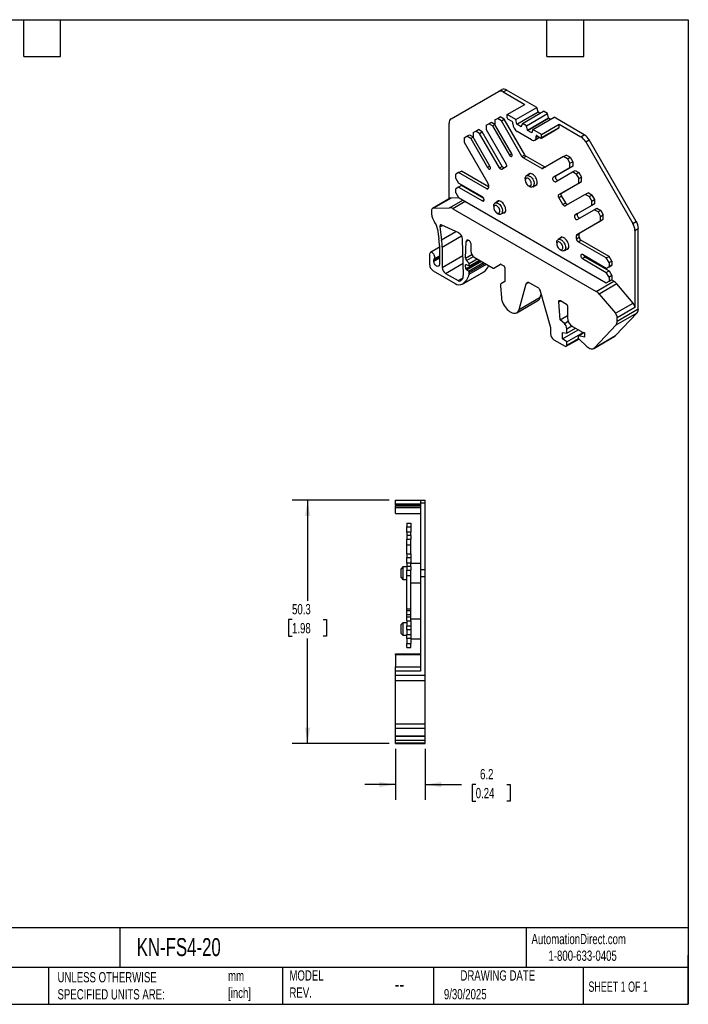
# Model space of a CAD drawing. Header units: millimetres. Extents: x 6 to 273, y 6 to 210.
# Tile 2 of 2: x 135 to 273, y 6 to 210. Entities that reach past the tile are written whole.
import ezdxf

# ---------------------------------------------------------------- set-up
doc = ezdxf.new("R2010")
doc.units = ezdxf.units.MM
doc.linetypes.add('SLD-Solid', pattern=[0])
doc.layers.add('DIMENSIONS', color=140, linetype='SLD-Solid', lineweight=25)
doc.layers.add('TEXT', color=140, linetype='SLD-Solid', lineweight=25)
doc.styles.add('SLDTEXTSTYLE0', font='TXT', dxfattribs={"width": 0.7})
doc.styles.add('SLDTEXTSTYLE1', font='TXT', dxfattribs={"width": 0.65})
doc.dimstyles.new('SLDDIMSTYLE0', dxfattribs={"dimtxt": 2.158008, "dimasz": 3.302, "dimexe": 0, "dimexo": 0.0625, "dimgap": 0.539502, "dimtad": 0, "dimtih": 1, "dimtoh": 1, "dimdec": 1, "dimrnd": 1e-09, "dimzin": 12, "dimdsep": 46, "dimtxsty": 'SLDTEXTSTYLE0', "dimsah": 1, "dimcen": 0.09, "dimadec": 0, "dimazin": 3, "dimtfac": 1, "dimtdec": 1, "dimtofl": 0, "dimtmove": 0, "dimatfit": 3, "dimfxl": 0, "dimfrac": 2, "dimtolj": 1, "dimtzin": 12, "dimarcsym": 0})
doc.dimstyles.new('SLDDIMSTYLE1', dxfattribs={"dimtxt": 2.158008, "dimasz": 3.302, "dimexe": 0, "dimexo": 0.0625, "dimgap": 0.539502, "dimtad": 0, "dimtih": 1, "dimtoh": 1, "dimdec": 1, "dimrnd": 1e-09, "dimzin": 12, "dimdsep": 46, "dimtxsty": 'SLDTEXTSTYLE0', "dimsah": 1, "dimcen": 0.09, "dimadec": 0, "dimazin": 3, "dimtfac": 1, "dimtdec": 1, "dimtmove": 0, "dimatfit": 0, "dimfxl": 0, "dimfrac": 2, "dimtolj": 1, "dimtzin": 12, "dimarcsym": 0})

# ---------------------------------------------------------------- blocks, each defined once
blk = doc.blocks.new('_D_1')
at = {"layer": 'DIMENSIONS'}
for p, q in [((212.61, 59.07), (212.61, 48.52)), ((218.76, 59.07), (218.76, 48.52)), ((212.61, 51.7), (206.26, 51.7)), ((218.76, 51.7), (226.25, 51.7)), ((229.18, 51.7), (228.45, 51.7)), ((228.45, 51.7), (228.45, 48.27)), ((235.59, 51.7), (236.31, 51.7)), ((236.31, 51.7), (236.31, 48.27)), ((228.45, 48.27), (229.18, 48.27)), ((236.31, 48.27), (235.59, 48.27))]:
    blk.add_line(p, q, dxfattribs=at)
for points in [[(212.61, 51.7), (209.3, 52.21), (209.3, 51.19)], [(218.76, 51.7), (222.06, 51.19), (222.06, 52.21)]]:
    blk.add_solid(points, dxfattribs=at)
at = {"layer": 'DIMENSIONS', "char_height": 2.117, "attachment_point": 1, "style": 'SLDTEXTSTYLE0'}
for s, insert in [('6.2', (230.07, 54.91)), ('0.24', (229.18, 51))]:
    blk.add_mtext(s, dxfattribs=dict(at, insert=insert))
blk = doc.blocks.new('_D_2')
at = {"layer": 'DIMENSIONS'}
for p, q in [((211.34, 110.41), (191.3, 110.41)), ((194.48, 110.41), (194.48, 89.65)), ((191.27, 85.74), (190.55, 85.74)), ((190.55, 85.74), (190.55, 82.31)), ((197.68, 85.74), (198.41, 85.74)), ((198.41, 85.74), (198.41, 82.31)), ((190.55, 82.31), (191.27, 82.31)), ((194.48, 60.14), (194.48, 81.82)), ((198.41, 82.31), (197.68, 82.31)), ((211.34, 60.14), (191.3, 60.14))]:
    blk.add_line(p, q, dxfattribs=at)
for points in [[(194.48, 110.41), (193.97, 107.1), (194.99, 107.1)], [(194.48, 60.14), (194.99, 63.45), (193.97, 63.45)]]:
    blk.add_solid(points, dxfattribs=at)
at = {"layer": 'DIMENSIONS', "char_height": 2.117, "attachment_point": 1, "style": 'SLDTEXTSTYLE0'}
for s, insert in [('50.3', (191.27, 88.95)), ('1.98', (191.27, 85.03))]:
    blk.add_mtext(s, dxfattribs=dict(at, insert=insert))

msp = doc.modelspace()

# ---------------------------------------------------------------- linework, layer by layer
for p, q in [((233.85, 194.73), (234.56, 195.14)), ((224.12, 189.11), (233.85, 194.73)), ((234.85, 194.63), (235.56, 195.04)), ((234.85, 194.63), (239.33, 192.05)), ((241.8, 191.44), (235.56, 195.04)), ((235.69, 189.95), (239.33, 192.05)), ((237.46, 188.93), (241.8, 191.44)), ((242.03, 190.53), (241.8, 191.44)), ((233.15, 188.85), (233.67, 189.15)), ((233.67, 189.15), (234.24, 189.47)), ((234.47, 188.69), (233.67, 189.15)), ((235.04, 189.01), (234.24, 189.47)), ((234.47, 188.69), (235.04, 189.01)), ((239.29, 181.66), (235.04, 189.01)), ((235.69, 189.29), (235.69, 189.95)), ((237.46, 188.93), (235.69, 189.95)), ((236.68, 188.56), (235.83, 189.05)), ((237.68, 188.02), (242.03, 190.53)), ((237.68, 187.97), (242.03, 190.48)), ((238.8, 188.15), (243.15, 190.66)), ((239.65, 187.66), (244, 190.17)), ((239.88, 186.76), (244.23, 189.27)), ((239.88, 186.71), (244.23, 189.22)), ((240.99, 186.89), (245.34, 189.4)), ((242.03, 190.48), (242.03, 190.53)), ((242.44, 190.25), (242.03, 190.48)), ((244, 190.17), (243.15, 190.66)), ((244.23, 189.27), (244, 190.17)), ((244.23, 189.22), (244.23, 189.27)), ((244.63, 188.98), (244.23, 189.22)), ((251.59, 185.79), (245.34, 189.4)), ((223.7, 172.58), (223.7, 188.2)), ((231.32, 187.79), (231.85, 188.09)), ((231.32, 187.79), (231.32, 186.87)), ((231.85, 188.09), (232.41, 188.42)), ((232.65, 187.63), (231.85, 188.09)), ((232.41, 188.42), (233.15, 188)), ((233.15, 187.92), (232.65, 187.63)), ((232.65, 187.63), (236.12, 181.61)), ((233.15, 188.85), (233.15, 187.92)), ((236.62, 181.9), (233.15, 187.92)), ((238.72, 181.33), (234.47, 188.69)), ((236.82, 188.07), (236.82, 188.31)), ((237.68, 188.02), (237.46, 188.93)), ((237.68, 187.97), (237.68, 188.02)), ((238.57, 187.46), (237.68, 187.97)), ((238.8, 188.15), (238.57, 187.51)), ((238.57, 187.51), (238.57, 187.46)), ((239.65, 187.66), (238.8, 188.15)), ((239.88, 186.76), (239.65, 187.66)), ((242.72, 185.12), (246.36, 187.22)), ((242.76, 185.86), (246.4, 187.97)), ((242.76, 185.21), (246.4, 187.31)), ((246.4, 187.31), (246.4, 187.97)), ((246.4, 187.97), (250.88, 185.38)), ((226.82, 185.19), (227.35, 185.5)), ((226.82, 185.19), (226.82, 184.27)), ((227.35, 185.5), (227.91, 185.82)), ((228.15, 185.03), (227.35, 185.5)), ((227.91, 185.82), (228.65, 185.4)), ((228.65, 185.32), (228.15, 185.03)), ((228.15, 185.03), (231.62, 179.02)), ((228.65, 186.25), (229.17, 186.55)), ((228.65, 186.25), (228.65, 185.32)), ((232.12, 179.3), (228.65, 185.32)), ((229.17, 186.55), (229.74, 186.88)), ((229.97, 186.09), (229.17, 186.55)), ((230.54, 186.41), (229.74, 186.88)), ((229.97, 186.09), (230.54, 186.41)), ((234.09, 178.95), (229.97, 186.09)), ((234.66, 179.28), (230.54, 186.41)), ((231.32, 186.87), (235.44, 179.73)), ((240.71, 184.76), (237.74, 186.48)), ((239.88, 186.71), (239.88, 186.76)), ((240.76, 186.2), (239.88, 186.71)), ((240.99, 186.89), (240.76, 186.25)), ((240.76, 186.25), (240.76, 186.2)), ((242.76, 185.86), (240.99, 186.89)), ((241.36, 184.7), (242.36, 185.28)), ((241.63, 185.54), (241.77, 185.62)), ((241.63, 185.29), (241.63, 185.54)), ((241.63, 185.29), (241.98, 185.5)), ((241.77, 185.62), (242.62, 185.13)), ((242.76, 185.21), (242.76, 185.86)), ((250.88, 185.38), (251.59, 185.79)), ((226.82, 184.27), (231.69, 175.83)), ((251.88, 184.32), (252.59, 184.73)), ((251.88, 184.32), (261.61, 167.47)), ((262.32, 167.88), (252.59, 184.73)), ((236.62, 181.9), (236.12, 181.61)), ((238.72, 181.33), (239.29, 181.66)), ((238.97, 181.07), (239.54, 181.39)), ((242.8, 178.86), (238.97, 181.07)), ((243.36, 179.18), (239.54, 181.39)), ((247.29, 181.29), (243.05, 178.83)), ((247.29, 181.29), (247.86, 181.61)), ((248.09, 180.82), (247.29, 181.29)), ((248.66, 181.15), (247.86, 181.61)), ((248.09, 180.82), (248.66, 181.15)), ((248.66, 181.15), (249.19, 180.24)), ((232.12, 179.3), (231.62, 179.02)), ((234.09, 178.95), (234.66, 179.28)), ((235.44, 179.15), (234.59, 178.66)), ((242.8, 178.86), (243.36, 179.18)), ((248.62, 178.99), (245.14, 176.98)), ((245.71, 177.31), (249.19, 179.32)), ((248.09, 180.82), (248.62, 179.91)), ((248.62, 179.91), (249.19, 180.24)), ((248.62, 178.99), (248.62, 179.91)), ((249.19, 179.32), (248.62, 178.99)), ((249.19, 180.24), (249.19, 179.32)), ((225.65, 177.98), (225.08, 177.65)), ((225.08, 176.8), (225.08, 177.65)), ((225.08, 176.8), (225.65, 175.82)), ((225.65, 177.98), (226.21, 178.31)), ((231.44, 174.63), (225.65, 177.98)), ((231.8, 175.08), (226.21, 178.31)), ((240.49, 177.81), (239.67, 177.33)), ((245.71, 177.31), (245.14, 176.98)), ((245.64, 176.12), (249.12, 178.12)), ((249.12, 178.12), (249.69, 178.45)), ((249.92, 177.66), (249.12, 178.12)), ((249.69, 178.45), (250.49, 177.99)), ((250.49, 177.99), (249.92, 177.66)), ((249.92, 177.66), (250.44, 176.75)), ((250.44, 176.75), (251.01, 177.08)), ((250.49, 177.99), (251.01, 177.08)), ((251.01, 176.16), (251.01, 177.08)), ((225.65, 175), (225.08, 174.67)), ((230.56, 172.98), (225.65, 175.82)), ((226.21, 175.33), (225.65, 175)), ((225.65, 175), (230.56, 172.16)), ((230.84, 172.65), (226.21, 175.33)), ((231.44, 174.63), (231.8, 174.84)), ((231.8, 175.48), (231.8, 174.84)), ((239.4, 176.74), (239.4, 176.41)), ((240.04, 175.31), (240.32, 175.14)), ((240.97, 175.08), (241.79, 175.56)), ((246.32, 173.45), (250.44, 175.83)), ((246.89, 173.78), (251.01, 176.16)), ((250.44, 175.83), (250.44, 176.75)), ((250.44, 175.83), (251.01, 176.16)), ((224.08, 172.75), (220.44, 170.65)), ((225.71, 172.8), (224.08, 172.75)), ((225.08, 173.82), (225.08, 174.67)), ((225.08, 173.82), (225.65, 172.84)), ((225.65, 172.84), (256.12, 155.24)), ((246.32, 173.45), (246.89, 173.78)), ((246.32, 172.87), (246.89, 173.2)), ((247.17, 171.4), (246.32, 172.87)), ((247.74, 171.73), (246.89, 173.2)), ((251.79, 173.49), (247.67, 171.11)), ((251.79, 173.49), (252.36, 173.82)), ((252.59, 173.03), (251.79, 173.49)), ((253.16, 173.36), (252.36, 173.82)), ((252.59, 173.03), (253.16, 173.36)), ((252.59, 173.03), (253.12, 172.12)), ((253.16, 173.36), (253.69, 172.45)), ((223.91, 172.7), (220.27, 170.6)), ((220.44, 170.65), (223.78, 170.75)), ((223.78, 170.75), (226.52, 172.33)), ((227.02, 172.04), (224.44, 170.55)), ((230.91, 172.37), (230.56, 172.16)), ((232.89, 171.1), (232.89, 170.78)), ((233.99, 172.17), (233.16, 171.7)), ((247.17, 171.4), (247.74, 171.73)), ((253.12, 171.2), (249.64, 169.19)), ((250.21, 169.52), (253.69, 171.52)), ((253.12, 172.12), (253.69, 172.45)), ((253.12, 171.2), (253.12, 172.12)), ((253.69, 171.52), (253.12, 171.2)), ((253.69, 172.45), (253.69, 171.52)), ((220.06, 170.14), (220.06, 169.49)), ((224.44, 170.55), (254.01, 153.49)), ((233.53, 169.67), (233.81, 169.51)), ((234.46, 169.45), (235.29, 169.92)), ((250.21, 169.52), (249.64, 169.19)), ((250.14, 168.32), (253.62, 170.33)), ((253.62, 170.33), (254.19, 170.66)), ((254.42, 169.87), (253.62, 170.33)), ((254.19, 170.66), (254.99, 170.19)), ((254.99, 170.19), (254.42, 169.87)), ((254.42, 169.87), (254.94, 168.96)), ((254.94, 168.96), (255.51, 169.29)), ((254.94, 168.04), (254.94, 168.96)), ((254.99, 170.19), (255.51, 169.29)), ((255.51, 168.36), (255.51, 169.29)), ((221.78, 166.8), (222.3, 167.11)), ((221.78, 166.8), (222.14, 164.13)), ((225.67, 165.53), (222.16, 167.17)), ((250.07, 165.22), (254.94, 168.04)), ((250.64, 165.55), (255.51, 168.36)), ((254.94, 168.04), (255.51, 168.36)), ((261.61, 167.47), (262.32, 167.88)), ((221.32, 166.3), (221.58, 164.35)), ((222.14, 164.13), (225.05, 165.81)), ((222.25, 162.6), (226.27, 164.93)), ((247, 164.66), (246.17, 164.19)), ((249.97, 164.99), (250.54, 165.32)), ((249.97, 164.35), (249.97, 164.99)), ((249.97, 164.35), (250.54, 164.67)), ((250.07, 165.22), (250.64, 165.55)), ((250.54, 164.67), (250.54, 165.32)), ((262.03, 166.07), (262.73, 166.48)), ((262.03, 166.07), (262.03, 150.12)), ((262.73, 149.87), (262.73, 166.48)), ((221.68, 162.58), (219.83, 161.51)), ((221.68, 162.93), (221.68, 159.05)), ((222.25, 162.6), (222.25, 158.42)), ((226.62, 156.75), (226.46, 164.28)), ((227.09, 160.35), (227.23, 163.8)), ((227.23, 163.8), (227.67, 164.05)), ((228.19, 163.17), (228.17, 161.79)), ((245.9, 163.59), (245.9, 163.26)), ((250.32, 163.73), (250.89, 164.06)), ((256.12, 160.39), (250.32, 163.73)), ((256.69, 160.71), (250.89, 164.06)), ((219.67, 161.17), (219.67, 158.97)), ((220.52, 160.02), (221.68, 160.69)), ((220.61, 160.23), (221.68, 160.85)), ((222.25, 158.42), (226.53, 160.89)), ((227.09, 160.35), (228.36, 161.09)), ((227.29, 159.84), (228.7, 160.66)), ((228.87, 160.54), (232.76, 158.29)), ((246.54, 162.16), (246.82, 162)), ((247.47, 161.93), (248.3, 162.41)), ((256.12, 158.22), (251.21, 161.06)), ((251.77, 160.57), (251.21, 160.24)), ((251.77, 160.57), (256.69, 157.73)), ((256.12, 160.39), (256.69, 160.71)), ((257.25, 159.73), (256.69, 160.71)), ((220.52, 159.72), (221.68, 160.39)), ((220.52, 159.72), (220.52, 160.02)), ((222.95, 157.19), (226.56, 159.28)), ((227.09, 158.92), (227.24, 159.01)), ((227.13, 158.14), (227.09, 158.92)), ((227.13, 158.14), (230.08, 159.84)), ((227.22, 159.02), (227.86, 158.72)), ((227.27, 157.91), (230.35, 159.69)), ((227.83, 159.23), (227.29, 159.84)), ((227.71, 157.66), (230.79, 159.44)), ((227.81, 157), (231.41, 159.08)), ((227.83, 159.23), (229.49, 160.18)), ((227.86, 158.72), (227.83, 159.23)), ((227.85, 157.4), (231.08, 159.26)), ((227.86, 158.72), (229.95, 159.92)), ((232.91, 158.28), (234.28, 159.07)), ((232.91, 158.28), (234.29, 159.07)), ((234.43, 159.05), (234.95, 158.75)), ((251.21, 160.24), (256.12, 157.41)), ((256.69, 159.41), (256.12, 160.39)), ((256.12, 158.22), (256.69, 158.55)), ((256.69, 158.55), (256.12, 158.22)), ((256.69, 159.41), (257.25, 159.73)), ((256.69, 159.41), (256.69, 158.55)), ((256.69, 158.55), (257.25, 158.88)), ((257.25, 158.88), (256.69, 158.55)), ((257.25, 159.73), (257.25, 158.88)), ((220.38, 157.74), (224.93, 155.11)), ((222.95, 157.19), (225.53, 155.7)), ((226.43, 154.97), (230.78, 157.48)), ((226.51, 155.02), (230.86, 157.53)), ((227.71, 157.66), (227.27, 157.91)), ((227.81, 157), (227.85, 157.4)), ((230.78, 157.48), (230.86, 157.53)), ((235.16, 158.39), (235.16, 155.52)), ((256.12, 157.41), (256.69, 157.73)), ((256.69, 156.43), (256.12, 157.41)), ((256.69, 157.73), (257.25, 156.75)), ((257.25, 156.75), (256.69, 156.43)), ((257.25, 156.75), (257.25, 155.9)), ((225.53, 155.7), (226.57, 156.3)), ((234.28, 154.59), (234.47, 152.24)), ((235.16, 155.52), (234.49, 155.13)), ((238.14, 149.76), (239.6, 155.06)), ((239.6, 155.06), (240.1, 155.34)), ((240.28, 155.26), (242.1, 154.22)), ((254.01, 153.49), (257.65, 155.59)), ((258.31, 155.02), (254.66, 152.92)), ((256.12, 155.24), (256.69, 155.57)), ((256.12, 155.24), (256.69, 155.57)), ((256.69, 156.43), (256.69, 155.57)), ((256.69, 155.57), (257.25, 155.9)), ((256.69, 155.57), (257.25, 155.9)), ((257.65, 155.59), (257.18, 155.86)), ((261.65, 151.06), (258.31, 155.02)), ((242.42, 153.77), (244.61, 146)), ((242.49, 152.27), (242.67, 152.91)), ((254.66, 152.92), (258.01, 148.96)), ((237.66, 149.08), (242.01, 151.59)), ((238.14, 149.76), (242.49, 152.27)), ((246.31, 151.33), (246.71, 151.56)), ((246.62, 147.64), (246.31, 151.33)), ((246.67, 151.58), (247.91, 150.86)), ((248.12, 150.5), (248.12, 148.07)), ((258.01, 148.96), (261.65, 151.06)), ((246.62, 147.64), (248.12, 148.51)), ((258.02, 144.35), (262.48, 149.08)), ((258.13, 146.57), (262.48, 149.08)), ((262.03, 150.12), (258.39, 148.02)), ((258.39, 147.36), (262.73, 149.87)), ((247.47, 146.85), (246.62, 147.64)), ((247.47, 146.85), (248.28, 147.32)), ((247.98, 145.78), (248.99, 146.36)), ((253.67, 141.84), (258.13, 146.57)), ((258.39, 147.36), (258.39, 148.02)), ((244.61, 146), (244.61, 144.73)), ((247.09, 143.67), (250.35, 145.55)), ((247.09, 144.98), (247.98, 144.84)), ((247.09, 143.67), (247.09, 144.98)), ((247.98, 144.84), (249.78, 145.88)), ((247.98, 144.84), (247.98, 145.78)), ((247.98, 143.07), (251.34, 145.01)), ((249.18, 146.23), (250.84, 145.27)), ((251.48, 144.97), (250.37, 144.32)), ((250.43, 144.33), (251.52, 144.96)), ((251.6, 144.02), (250.43, 144.33)), ((251, 145.1), (251.53, 144.96)), ((251.53, 144.96), (251.6, 144.92)), ((251.6, 144.92), (251.6, 144.02)), ((253.67, 141.84), (258.02, 144.35)), ((245.32, 143.5), (247.62, 142.17)), ((247.98, 143.07), (247.09, 143.67)), ((247.87, 142.15), (250.47, 143.65)), ((247.98, 142.38), (250.37, 143.76)), ((247.98, 142.38), (247.98, 143.07)), ((250.33, 144.23), (250.33, 143.91)), ((250.43, 143.69), (252.1, 142.13)), ((253.52, 141.72), (257.86, 144.23)), ((212.61, 109.61), (212.61, 110.41)), ((212.61, 110.41), (217.76, 110.41)), ((217.76, 110.41), (218.76, 110.41)), ((217.76, 110.41), (217.76, 109.82)), ((217.76, 109.82), (218.76, 109.82)), ((217.76, 109.82), (217.76, 96.06)), ((218.76, 109.82), (218.76, 110.41)), ((218.76, 96.06), (218.76, 109.82)), ((212.61, 109.61), (217.76, 109.61)), ((212.61, 109.41), (212.61, 109.61)), ((212.61, 109.41), (217.76, 109.41)), ((212.61, 109.41), (212.61, 109.21)), ((212.61, 109.21), (217.76, 109.21)), ((212.61, 108.91), (212.61, 109.21)), ((212.61, 108.91), (217.76, 108.91)), ((212.61, 107.61), (212.61, 108.91)), ((212.61, 107.61), (217.76, 107.61)), ((214.96, 105.66), (215.76, 105.66)), ((214.96, 105.66), (214.96, 104.91)), ((214.96, 104.91), (215.76, 104.91)), ((214.96, 103.78), (214.96, 104.91)), ((215.76, 103.78), (214.96, 103.78)), ((214.96, 103.78), (214.96, 103.07)), ((215.76, 105.66), (215.76, 104.91)), ((215.76, 104.91), (215.76, 103.78)), ((215.76, 103.07), (215.76, 103.78)), ((215.76, 103.07), (214.96, 103.07)), ((214.96, 103.07), (214.96, 102.33)), ((214.96, 102.33), (215.76, 102.33)), ((214.96, 101.2), (214.96, 102.33)), ((215.76, 103.07), (215.76, 102.33)), ((215.76, 101.2), (215.76, 102.33)), ((214.96, 101.2), (215.76, 101.2)), ((214.96, 99.29), (214.96, 101.2)), ((215.76, 99.29), (215.76, 101.2)), ((214.96, 99.29), (215.76, 99.29)), ((214.96, 99.29), (214.96, 98.55)), ((214.96, 98.55), (215.76, 98.55)), ((214.96, 97.42), (214.96, 98.55)), ((215.76, 99.29), (215.76, 98.55)), ((215.76, 98.55), (215.76, 97.42)), ((214.16, 96.6), (213.76, 96.2)), ((213.76, 95.3), (213.76, 96.2)), ((214.96, 96.6), (214.16, 96.6)), ((214.16, 96.6), (214.16, 95.3)), ((215.76, 97.42), (214.96, 97.42)), ((214.96, 97.42), (214.96, 96.71)), ((215.76, 96.71), (214.96, 96.71)), ((214.96, 96.71), (214.96, 95.97)), ((214.96, 95.97), (215.76, 95.97)), ((214.96, 94.84), (214.96, 95.97)), ((215.76, 96.71), (215.76, 97.42)), ((217.76, 97.3), (215.76, 97.3)), ((215.76, 96.71), (215.76, 95.97)), ((215.76, 94.84), (215.76, 95.97)), ((217.76, 96.06), (218.76, 96.06)), ((217.76, 96.06), (217.76, 94.64)), ((218.76, 94.64), (218.76, 96.06)), ((213.76, 94.4), (213.76, 95.3)), ((213.76, 94.4), (214.16, 94)), ((214.16, 95.3), (214.16, 94)), ((214.16, 94), (214.96, 94)), ((214.96, 94.84), (215.76, 94.84)), ((214.96, 87.95), (214.96, 94.84)), ((215.76, 87.95), (215.76, 94.84)), ((217.76, 94.64), (217.76, 75.1)), ((217.76, 94.64), (218.76, 94.64)), ((218.76, 74.3), (218.76, 94.64)), ((215.76, 93.3), (217.76, 93.3)), ((214.96, 87.95), (215.76, 87.95)), ((214.96, 87.6), (214.96, 87.95)), ((214.96, 87.6), (215.76, 87.6)), ((214.96, 86.8), (214.96, 87.6)), ((215.76, 87.6), (215.76, 87.95)), ((215.76, 86.8), (215.76, 87.6)), ((214.96, 86.8), (215.76, 86.8)), ((214.96, 86.3), (214.96, 86.8)), ((214.96, 86.3), (215.76, 86.3)), ((214.96, 85.5), (214.96, 86.3)), ((214.96, 85.5), (214.96, 84.45)), ((214.96, 85.5), (215.76, 85.5)), ((215.76, 86.3), (215.76, 86.8)), ((215.76, 85.5), (215.76, 86.3)), ((217.76, 85.8), (215.76, 85.8)), ((215.76, 85.5), (215.76, 84.45)), ((214.16, 85.1), (213.76, 84.7)), ((213.76, 83.8), (213.76, 84.7)), ((213.76, 82.9), (213.76, 83.8)), ((214.96, 85.1), (214.16, 85.1)), ((214.16, 85.1), (214.16, 83.8)), ((214.16, 83.8), (214.16, 82.5)), ((214.96, 84.45), (215.76, 84.45)), ((214.96, 83.65), (214.96, 84.45)), ((215.76, 83.65), (214.96, 83.65)), ((214.96, 83.65), (214.96, 82.65)), ((215.76, 84.45), (215.76, 83.65)), ((215.76, 83.65), (215.76, 82.65)), ((213.76, 82.9), (214.16, 82.5)), ((214.16, 82.5), (214.96, 82.5)), ((214.96, 82.65), (215.76, 82.65)), ((214.96, 81.85), (214.96, 82.65)), ((215.76, 81.85), (214.96, 81.85)), ((214.96, 81.85), (214.96, 80.8)), ((215.76, 82.65), (215.76, 81.85)), ((215.76, 81.85), (215.76, 80.8)), ((215.76, 81.8), (217.76, 81.8)), ((214.96, 80), (214.96, 80.8)), ((214.96, 80.8), (215.76, 80.8)), ((214.96, 80), (215.76, 80)), ((215.76, 80), (215.76, 80.8)), ((212.61, 78.71), (217.76, 78.71)), ((212.61, 78.48), (212.61, 78.71)), ((217.76, 78.48), (212.61, 78.48)), ((212.61, 78.48), (212.61, 75.99)), ((212.61, 75.1), (212.61, 75.99)), ((212.61, 75.99), (217.76, 75.99)), ((212.61, 74.3), (212.61, 75.1)), ((217.76, 75.1), (212.61, 75.1)), ((212.61, 74.3), (218.76, 74.3)), ((212.61, 73.15), (212.61, 74.3)), ((218.76, 73.15), (218.76, 74.3)), ((212.61, 73.15), (218.76, 73.15)), ((212.61, 64.21), (212.61, 73.15)), ((218.76, 64.21), (218.76, 73.15)), ((212.61, 64.21), (218.76, 64.21)), ((212.61, 63.36), (212.61, 64.21)), ((212.61, 63.36), (218.76, 63.36)), ((212.61, 61.79), (212.61, 63.36)), ((218.76, 63.36), (218.76, 64.21)), ((218.76, 61.79), (218.76, 63.36)), ((212.61, 61.79), (218.76, 61.79)), ((212.61, 61.68), (212.61, 61.79)), ((212.61, 61.68), (218.76, 61.68)), ((212.61, 60.84), (212.61, 61.68)), ((218.76, 61.68), (218.76, 61.79)), ((218.76, 60.84), (218.76, 61.68)), ((212.61, 60.84), (218.76, 60.84)), ((212.61, 60.34), (212.61, 60.84)), ((212.61, 60.34), (218.76, 60.34)), ((212.61, 60.14), (212.61, 60.34)), ((212.61, 60.14), (218.76, 60.14)), ((212.61, 60.14), (218.76, 60.14)), ((218.76, 60.34), (218.76, 60.84)), ((218.76, 60.14), (218.76, 60.34))]:
    msp.add_line(p, q)
at = {"flags": 128}
for points in [[(236.12, 181.61), (236.22, 181.47), (236.34, 181.37), (236.47, 181.31), (236.58, 181.31), (236.66, 181.36), (236.72, 181.46), (236.73, 181.59), (236.69, 181.75), (236.62, 181.9)], [(231.62, 179.02), (231.72, 178.88), (231.84, 178.77), (231.97, 178.71), (232.08, 178.71), (232.16, 178.76), (232.22, 178.86), (232.23, 178.99), (232.19, 179.15), (232.12, 179.3)], [(234.59, 178.66), (234.54, 178.64), (234.48, 178.64), (234.41, 178.66), (234.34, 178.69), (234.27, 178.74), (234.21, 178.8), (234.15, 178.87), (234.09, 178.95)], [(235.16, 178.99), (235.11, 178.97), (235.04, 178.97), (234.98, 178.98), (234.91, 179.02), (234.84, 179.06), (234.77, 179.12), (234.71, 179.2), (234.66, 179.28)], [(235.44, 179.73), (235.49, 179.64), (235.52, 179.56), (235.54, 179.47), (235.55, 179.38), (235.54, 179.31), (235.52, 179.24), (235.49, 179.19), (235.44, 179.15)], [(239.4, 176.74), (239.4, 176.84), (239.44, 177.03), (239.51, 177.18), (239.62, 177.3), (239.76, 177.37), (239.91, 177.39), (240.09, 177.37), (240.27, 177.29), (240.46, 177.17), (240.64, 177.02), (240.8, 176.83), (240.95, 176.61), (241.07, 176.38), (241.16, 176.14), (241.22, 175.9), (241.24, 175.68)], [(240.67, 175.68), (240.65, 175.86), (240.6, 176.06), (240.51, 176.25), (240.4, 176.44), (240.26, 176.6), (240.11, 176.73), (239.96, 176.82), (239.81, 176.86), (239.67, 176.86), (239.56, 176.8), (239.47, 176.71), (239.42, 176.58), (239.4, 176.41), (239.42, 176.22), (239.47, 176.03), (239.56, 175.83), (239.67, 175.65), (239.81, 175.49), (239.96, 175.36), (240.11, 175.27), (240.26, 175.23), (240.4, 175.23), (240.51, 175.28), (240.6, 175.38), (240.65, 175.51), (240.67, 175.68)], [(241.87, 175.96), (241.86, 176.19), (241.8, 176.44), (241.71, 176.69), (241.58, 176.94), (241.43, 177.17), (241.26, 177.37), (241.08, 177.54), (240.88, 177.68), (240.69, 177.76), (240.51, 177.81), (240.33, 177.8), (240.18, 177.74), (240.06, 177.64), (239.97, 177.51)], [(245.14, 176.98), (245.07, 176.91), (245.04, 176.79), (245.05, 176.64), (245.1, 176.48), (245.19, 176.33), (245.3, 176.21), (245.43, 176.13), (245.54, 176.09), (245.64, 176.12)], [(245.71, 177.31), (245.64, 177.23), (245.61, 177.12), (245.62, 176.97), (245.67, 176.81), (245.76, 176.66), (245.87, 176.54), (245.99, 176.45), (246.11, 176.42), (246.21, 176.44)], [(230.56, 172.16), (230.68, 172.12), (230.79, 172.13), (230.87, 172.19), (230.91, 172.3), (230.91, 172.44), (230.87, 172.6), (230.79, 172.75), (230.68, 172.88), (230.56, 172.98)], [(246.32, 172.87), (246.28, 172.96), (246.25, 173.05), (246.23, 173.14), (246.22, 173.22), (246.23, 173.3), (246.25, 173.36), (246.28, 173.41), (246.32, 173.45)], [(246.89, 173.2), (246.85, 173.29), (246.81, 173.38), (246.79, 173.46), (246.79, 173.55), (246.79, 173.62), (246.81, 173.69), (246.85, 173.74), (246.89, 173.78)], [(232.89, 171.1), (232.9, 171.21), (232.94, 171.4), (233.01, 171.55), (233.12, 171.67), (233.25, 171.74), (233.41, 171.76), (233.58, 171.73), (233.77, 171.66), (233.95, 171.54), (234.13, 171.38), (234.3, 171.19), (234.45, 170.97), (234.57, 170.74), (234.66, 170.5), (234.71, 170.26), (234.73, 170.04), (234.73, 170.04)], [(234.17, 170.04), (234.15, 170.23), (234.09, 170.42), (234.01, 170.62), (233.89, 170.8), (233.76, 170.96), (233.61, 171.09), (233.45, 171.18), (233.3, 171.23), (233.17, 171.22), (233.05, 171.17), (232.97, 171.07), (232.91, 170.94), (232.89, 170.78), (232.91, 170.59), (232.97, 170.39), (233.05, 170.2), (233.17, 170.01), (233.3, 169.85), (233.45, 169.72), (233.61, 169.63), (233.76, 169.59), (233.89, 169.59), (234.01, 169.65), (234.09, 169.74), (234.15, 169.88), (234.17, 170.04)], [(235.37, 170.33), (235.35, 170.56), (235.29, 170.81), (235.2, 171.06), (235.08, 171.3), (234.93, 171.53), (234.76, 171.73), (234.57, 171.91), (234.38, 172.04), (234.19, 172.13), (234, 172.17), (233.83, 172.17), (233.68, 172.11), (233.56, 172.01), (233.47, 171.87)], [(247.67, 171.11), (247.62, 171.09), (247.56, 171.09), (247.49, 171.1), (247.42, 171.14), (247.36, 171.18), (247.29, 171.25), (247.23, 171.32), (247.17, 171.4)], [(248.24, 171.44), (248.19, 171.42), (248.13, 171.42), (248.06, 171.43), (247.99, 171.46), (247.92, 171.51), (247.86, 171.57), (247.79, 171.65), (247.74, 171.73)], [(249.64, 169.19), (249.57, 169.11), (249.54, 169), (249.55, 168.85), (249.6, 168.69), (249.69, 168.54), (249.8, 168.41), (249.93, 168.33), (250.04, 168.3), (250.14, 168.32)], [(250.21, 169.52), (250.14, 169.44), (250.11, 169.32), (250.12, 169.17), (250.17, 169.02), (250.26, 168.87), (250.37, 168.74), (250.49, 168.66), (250.61, 168.63), (250.71, 168.65)], [(222.16, 167.17), (222.07, 167.2), (221.99, 167.2), (221.92, 167.19), (221.86, 167.14), (221.81, 167.08), (221.79, 167), (221.77, 166.91), (221.78, 166.8)], [(248.38, 162.82), (248.36, 163.05), (248.3, 163.3), (248.21, 163.55), (248.09, 163.79), (247.94, 164.02), (247.77, 164.22), (247.58, 164.4), (247.39, 164.53), (247.2, 164.62), (247.01, 164.66), (246.84, 164.65), (246.69, 164.6), (246.57, 164.5), (246.48, 164.36)], [(227.23, 163.8), (227.26, 163.94), (227.33, 164.03), (227.43, 164.09), (227.55, 164.09), (227.68, 164.05), (227.81, 163.96), (227.94, 163.83), (228.05, 163.67), (228.13, 163.5), (228.18, 163.33), (228.19, 163.17)], [(245.9, 163.59), (245.91, 163.7), (245.95, 163.88), (246.02, 164.04), (246.13, 164.15), (246.26, 164.22), (246.42, 164.25), (246.59, 164.22), (246.78, 164.15), (246.96, 164.03), (247.14, 163.87), (247.31, 163.68), (247.46, 163.46), (247.58, 163.23), (247.67, 162.99), (247.72, 162.75), (247.74, 162.53), (247.74, 162.53)], [(247.18, 162.53), (247.16, 162.72), (247.1, 162.91), (247.02, 163.11), (246.9, 163.29), (246.77, 163.45), (246.62, 163.58), (246.46, 163.67), (246.32, 163.71), (246.18, 163.71), (246.06, 163.66), (245.98, 163.56), (245.92, 163.43), (245.9, 163.26), (245.92, 163.08), (245.98, 162.88), (246.06, 162.68), (246.18, 162.5), (246.32, 162.34), (246.46, 162.21), (246.62, 162.12), (246.77, 162.08), (246.9, 162.08), (247.02, 162.13), (247.1, 162.23), (247.16, 162.36), (247.18, 162.53)], [(220.61, 160.23), (220.68, 160.33), (220.73, 160.47), (220.73, 160.63), (220.69, 160.82), (220.62, 161), (220.51, 161.18), (220.39, 161.33), (220.24, 161.45), (220.1, 161.53), (219.96, 161.55), (219.84, 161.52), (219.75, 161.45), (219.69, 161.33), (219.67, 161.17)], [(251.21, 161.06), (251.09, 161.1), (250.98, 161.1), (250.9, 161.03), (250.86, 160.92), (250.86, 160.78), (250.9, 160.62), (250.98, 160.47), (251.09, 160.34), (251.21, 160.24)], [(221.68, 159.05), (221.66, 158.89), (221.6, 158.76), (221.51, 158.67), (221.39, 158.64), (221.25, 158.65), (221.1, 158.71), (220.95, 158.82), (220.81, 158.97), (220.69, 159.15), (220.6, 159.34), (220.54, 159.53), (220.52, 159.72)], [(227.09, 158.92), (227.09, 158.96), (227.1, 158.98), (227.11, 159.01), (227.12, 159.02), (227.14, 159.03), (227.17, 159.04), (227.19, 159.03), (227.22, 159.02)], [(239.6, 155.06), (239.64, 155.16), (239.7, 155.24), (239.77, 155.3), (239.85, 155.34), (239.95, 155.36), (240.06, 155.35), (240.17, 155.32), (240.28, 155.26)], [(234.47, 152.24), (234.51, 151.92), (234.59, 151.59), (234.7, 151.26), (234.85, 150.92), (235.02, 150.6), (235.22, 150.29), (235.43, 150), (235.67, 149.74), (235.92, 149.51), (236.18, 149.31), (236.44, 149.16), (236.69, 149.04), (236.95, 148.98), (237.18, 148.96), (237.41, 148.98), (237.61, 149.05), (237.79, 149.17), (237.94, 149.33), (238.06, 149.53), (238.14, 149.76)], [(246.31, 151.33), (246.31, 151.42), (246.33, 151.49), (246.36, 151.55), (246.4, 151.6), (246.46, 151.62), (246.52, 151.63), (246.59, 151.61), (246.67, 151.58)], [(250.43, 144.33), (250.41, 144.33), (250.39, 144.33), (250.37, 144.33), (250.36, 144.31), (250.34, 144.3), (250.34, 144.28), (250.33, 144.26), (250.33, 144.23)], [(257.86, 144.23), (257.88, 144.24), (258.02, 144.35)], [(252.1, 142.13), (252.31, 141.95), (252.54, 141.81), (252.76, 141.7), (252.97, 141.64), (253.18, 141.62), (253.36, 141.65), (253.53, 141.73), (253.67, 141.84)]]:
    msp.add_lwpolyline(points, dxfattribs=at)
for centre, radius, start, end in [((234.97, 194.23), 1.01, 54.3818, 114.3139), ((234.26, 193.82), 1.01, 54.3818, 114.3139), ((224.7, 188.3), 1.01, 125.698, 185.6204), ((235.99, 189.31), 0.307, 182.6055, 237.3945), ((236.51, 188.3), 0.307, 2.6055, 57.3945), ((238.81, 188.16), 2, 182.6054, 237.3947), ((246.3, 187.3), 0.0986, 305.0133, 6.2988), ((241.07, 185.2), 0.568, 230.7968, 9.2142), ((241.71, 185.55), 0.0873, 50.7967, 189.214), ((242.67, 185.2), 0.0873, 230.7967, 9.214), ((249.35, 182.93), 2.89, 28.8556, 58.0453), ((250.06, 183.34), 2.89, 28.8556, 58.0453), ((239.35, 181.68), 0.721, 208.8556, 238.0453), ((239.92, 182), 0.721, 208.8556, 238.0453), ((242.94, 179.06), 0.251, 234.3818, 294.314), ((243.51, 179.39), 0.251, 234.3818, 294.314), ((231.58, 174.8), 0.218, 230.7967, 9.214), ((231.08, 175.46), 0.721, 1.9565, 31.1437), ((240.68, 175.59), 0.568, 230.9287, 9.0659), ((241.28, 175.86), 0.602, 269.4131, 9.7527), ((224.08, 172.39), 0.355, 90.8759, 119.7018), ((223.77, 169.48), 1.27, 58.0233, 89.4258), ((220.49, 170.21), 0.434, 96.6554, 189.6908), ((223.1, 169.62), 3.04, 182.5169, 217.9243), ((234.17, 169.95), 0.568, 230.9287, 9.0659), ((234.78, 170.22), 0.602, 269.4131, 9.7527), ((218.14, 165.8), 3.21, 8.8887, 37.3196), ((259.14, 165.97), 2.89, 1.9565, 31.1437), ((259.85, 166.38), 2.89, 1.9565, 31.1437), ((224.96, 164.2), 1.5, 2.985, 61.9767), ((250.22, 165.02), 0.252, 125.698, 185.6204), ((250.79, 165.34), 0.252, 125.698, 185.6204), ((247.77, 163.54), 3.03, 12.5255, 24.0793), ((251.3, 164.71), 0.768, 182.6055, 237.3945), ((211.06, 162.9), 10.62, 0.1524, 7.8179), ((210.78, 162.57), 11.47, 0.1523, 7.8179), ((247.79, 162.71), 0.602, 269.4131, 9.7527), ((250.74, 164.38), 0.768, 182.6055, 237.3945), ((229.69, 161.83), 1.53, 181.1802, 237.5153), ((247.18, 162.44), 0.568, 230.9287, 9.0659), ((252.18, 161.21), 0.759, 204.3559, 237.4209), ((221.21, 159.04), 1.54, 182.6055, 237.3945), ((220.79, 160.04), 0.266, 132.6402, 184.5317), ((227.85, 160.35), 0.759, 180.4014, 222.341), ((228.93, 160.15), 3.25, 306.3392, 335.4404), ((234.34, 158.93), 0.151, 54.3817, 114.3137), ((234.7, 158.37), 0.461, 2.6055, 57.3945), ((223.78, 158.49), 1.54, 182.6055, 237.3945), ((225.5, 156.65), 1.12, 316.5893, 5.3713), ((224.36, 157.84), 3.55, 307.2987, 346.3059), ((227.44, 158.17), 0.31, 184.8352, 237.2443), ((227.55, 157.4), 0.301, 358.5088, 57.794), ((232.85, 158.42), 0.151, 234.3817, 294.3138), ((225.8, 156.29), 1.46, 233.5833, 299.4055), ((225.82, 156.1), 0.489, 233.7479, 298.3506), ((224.59, 157.81), 2.59, 304.3672, 311.8514), ((234.82, 154.69), 0.543, 127.2794, 191.2769), ((256.33, 153.4), 2.55, 39.4162, 59.0204), ((241.67, 153.56), 0.781, 15.1999, 57.1269), ((252.69, 151.3), 2.55, 39.4162, 59.0204), ((241.44, 152.51), 1.08, 301.9548, 347.3185), ((247.66, 150.48), 0.461, 2.6054, 57.3946), ((260.48, 150.05), 1.54, 2.7138, 41.0479), ((256.84, 147.94), 1.54, 2.7134, 41.0481), ((261.6, 149.8), 1.14, 320.5107, 3.2274), ((246.4, 145.7), 1.57, 2.927, 47.3078), ((250.42, 148.17), 2.31, 182.6055, 237.3945), ((257.25, 147.29), 1.14, 320.5107, 3.2272), ((246.15, 144.8), 1.54, 182.6055, 237.3945), ((251.1, 145.36), 0.277, 197.1788, 248.202), ((247.76, 142.34), 0.219, 230.7968, 9.214), ((250.64, 143.92), 0.313, 182.924, 227.0751)]:
    msp.add_arc(centre, radius, start, end)
at = {"layer": 'TEXT'}
for p, q in [((6.35, 209.55), (273.05, 209.55)), ((135.89, 201.93), (135.89, 209.55)), ((143.51, 201.93), (143.51, 209.55)), ((243.84, 201.93), (243.84, 209.55)), ((251.46, 201.93), (251.46, 209.55)), ((273.05, 209.55), (273.05, 6.35)), ((135.89, 201.93), (143.51, 201.93)), ((243.84, 201.93), (251.46, 201.93)), ((273.05, 22.13), (6.35, 22.13)), ((155.76, 22.13), (155.76, 13.97)), ((239.58, 22.13), (239.58, 13.97)), ((273.05, 6.35), (273.05, 16.51)), ((273.05, 13.97), (6.35, 13.97)), ((141, 13.97), (141, 6.35)), ((189.3, 13.97), (189.3, 6.35)), ((220.47, 13.97), (220.47, 6.35)), ((251.35, 13.97), (251.35, 6.35)), ((6.35, 6.35), (273.05, 6.35))]:
    msp.add_line(p, q, dxfattribs=at)

# ---------------------------------------------------------------- texts
for s, insert, char_height, attachment_point, style in [('AutomationDirect.com', (240.69, 20.88), 2.1167, 1, 'SLDTEXTSTYLE0'), ('KN-FS4-20', (159.21, 20.01), 3.704, 1, 'SLDTEXTSTYLE0'), ('1-800-633-0405', (244.19, 17.44), 2.1167, 1, 'SLDTEXTSTYLE0'), ('UNLESS OTHERWISE ^JSPECIFIED UNITS ARE:', (142.87, 13), 2.1167, 1, 'SLDTEXTSTYLE0'), ('mm^J[inch]', (178.06, 13.3), 2.117, 1, 'SLDTEXTSTYLE0'), ('MODEL ^JREV.', (190.73, 13.36), 2.1167, 1, 'SLDTEXTSTYLE0'), ('DRAWING DATE', (233.73, 13.36), 2.1167, 2, 'SLDTEXTSTYLE0'), ('--', (212.43, 12.11), 3.175, 1, 'SLDTEXTSTYLE0'), ('SHEET 1 OF 1', (252.44, 11.05), 2.1167, 1, 'SLDTEXTSTYLE1'), ('9/30/2025', (222.61, 9.5), 2.117, 1, 'SLDTEXTSTYLE0')]:
    msp.add_mtext(s, dxfattribs=dict(at, insert=insert, char_height=char_height, attachment_point=attachment_point, style=style))

# ---------------------------------------------------------------- dimensions: what is measured, and where the dimension line sits
at = {"layer": 'DIMENSIONS'}
dim = msp.add_linear_dim(base=(194.48, 110.41), p1=(212.61, 60.14), p2=(212.61, 110.41), angle=270, dimstyle='SLDDIMSTYLE0', dxfattribs=at)
dim.commit()
dim.dimension.update_dxf_attribs({"geometry": '_D_2', "text_midpoint": (194.48, 85.74), "dimtype": 160})
dim = msp.add_linear_dim(base=(218.75646369, 51.69771605), p1=(212.60646369, 60.33571208), p2=(218.75646369, 60.33571208), dimstyle='SLDDIMSTYLE1', dxfattribs=at)
dim.commit()
dim.dimension.update_dxf_attribs({"geometry": '_D_1', "text_midpoint": (232.38350744, 51.69771605), "dimtype": 160})

doc.saveas('drawing.dxf')
